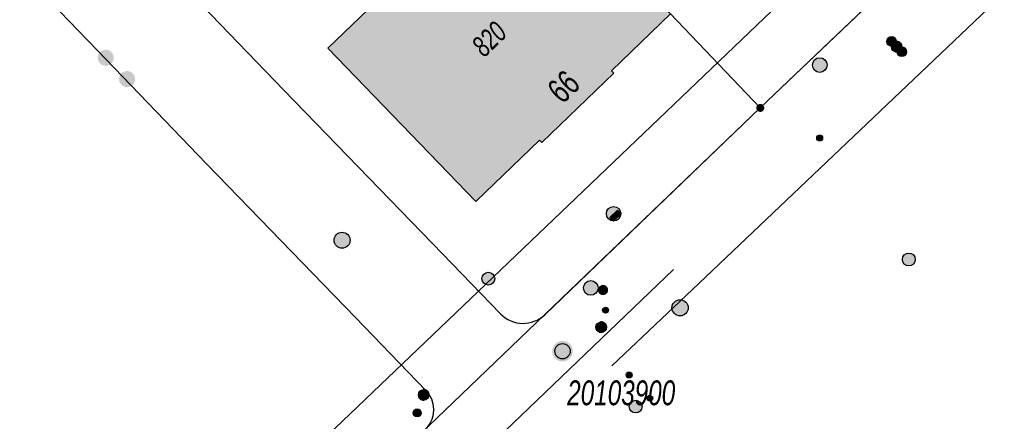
# Model space of a CAD drawing. Header units: metres. Extents: x 2695751 to 2696029, y 1260877 to 1261206.
# Tile 53 of 69: x 2695814 to 2695860, y 1261135 to 1261154. Entities that reach past the tile are written whole.
import ezdxf

# ---------------------------------------------------------------- set-up
doc = ezdxf.new("R2010")
doc.units = ezdxf.units.M
doc.linetypes.add('AUSGEZOGEN', pattern=[0])
for name, color, linetype in [('AV_Gebäudeflächen (BB)', 7, 'AUSGEZOGEN'), ('AV_Haus-Nr.', 7, 'AUSGEZOGEN'), ('AV_Lagefixpunkt-Nr.', 7, 'AUSGEZOGEN'), ('AV_Linien (BB)', 7, 'AUSGEZOGEN'), ('AV_Versicherung-Nr.', 7, 'AUSGEZOGEN'), ('Liegenschaftsgrenzen', 7, 'AUSGEZOGEN'), ('PFAV', 255, 'AUSGEZOGEN'), ('PFAW', 255, 'AUSGEZOGEN'), ('PFEW', 255, 'AUSGEZOGEN'), ('PFGA', 255, 'AUSGEZOGEN'), ('PFWA', 255, 'AUSGEZOGEN'), ('RAEW', 8, 'AUSGEZOGEN'), ('RP_Abstandslinie', 7, 'AUSGEZOGEN')]:
    doc.layers.add(name, color=color, linetype=linetype)
doc.styles.add('ARIAL', font='arial.ttf')

msp = doc.modelspace()

# ---------------------------------------------------------------- hatches: boundary and pattern name
at = {"layer": 'AV_Gebäudeflächen (BB)', "true_color": 0xd2d2d2, "transparency": 33554687}
msp.add_hatch(color=254, dxfattribs=at).paths.add_polyline_path([(2695837.47, 1261161.05), (2695834.671, 1261158.365), (2695833.658, 1261159.421), (2695832.608, 1261158.414), (2695831.882, 1261159.172), (2695830.687, 1261158.026), (2695831.414, 1261157.268), (2695830.365, 1261156.261), (2695831.399, 1261155.174), (2695828.36, 1261152.265), (2695835.301, 1261145.073), (2695838.282, 1261147.949), (2695838.386, 1261147.841), (2695841.756, 1261151.091), (2695841.651, 1261151.199), (2695844.41, 1261153.86)])
at = {"layer": 'PFAV', "transparency": 33554687}
for points in [[(2695848.61, 1261149.647), (2695848.591, 1261149.646), (2695848.572, 1261149.643), (2695848.554, 1261149.639), (2695848.536, 1261149.632), (2695848.519, 1261149.624), (2695848.503, 1261149.614), (2695848.488, 1261149.602), (2695848.474, 1261149.589), (2695848.462, 1261149.575), (2695848.451, 1261149.559), (2695848.442, 1261149.542), (2695848.434, 1261149.525), (2695848.429, 1261149.507), (2695848.425, 1261149.488), (2695848.423, 1261149.469), (2695848.423, 1261149.451), (2695848.425, 1261149.432), (2695848.429, 1261149.413), (2695848.434, 1261149.395), (2695848.442, 1261149.378), (2695848.451, 1261149.361), (2695848.462, 1261149.345), (2695848.474, 1261149.331), (2695848.488, 1261149.318), (2695848.503, 1261149.306), (2695848.519, 1261149.296), (2695848.536, 1261149.288), (2695848.554, 1261149.281), (2695848.572, 1261149.277), (2695848.591, 1261149.274), (2695848.61, 1261149.273), (2695848.629, 1261149.274), (2695848.648, 1261149.277), (2695848.666, 1261149.281), (2695848.684, 1261149.288), (2695848.701, 1261149.296), (2695848.717, 1261149.306), (2695848.732, 1261149.318), (2695848.746, 1261149.331), (2695848.758, 1261149.345), (2695848.769, 1261149.361), (2695848.778, 1261149.378), (2695848.786, 1261149.395), (2695848.791, 1261149.413), (2695848.795, 1261149.432), (2695848.797, 1261149.451), (2695848.797, 1261149.469), (2695848.795, 1261149.488), (2695848.791, 1261149.507), (2695848.786, 1261149.525), (2695848.778, 1261149.542), (2695848.769, 1261149.559), (2695848.758, 1261149.575), (2695848.746, 1261149.589), (2695848.732, 1261149.602), (2695848.717, 1261149.614), (2695848.701, 1261149.624), (2695848.684, 1261149.632), (2695848.666, 1261149.639), (2695848.648, 1261149.643), (2695848.629, 1261149.646)], [(2695839.836, 1261138.061), (2695839.827, 1261138.158), (2695839.797, 1261138.251), (2695839.75, 1261138.337), (2695839.686, 1261138.411), (2695839.609, 1261138.47), (2695839.522, 1261138.513), (2695839.427, 1261138.538), (2695839.33, 1261138.543), (2695839.233, 1261138.528), (2695839.142, 1261138.494), (2695839.059, 1261138.442), (2695838.988, 1261138.375), (2695838.932, 1261138.295), (2695838.894, 1261138.205), (2695838.874, 1261138.11), (2695838.874, 1261138.012), (2695838.894, 1261137.917), (2695838.932, 1261137.827), (2695838.988, 1261137.747), (2695839.059, 1261137.68), (2695839.142, 1261137.628), (2695839.233, 1261137.594), (2695839.33, 1261137.579), (2695839.427, 1261137.584), (2695839.522, 1261137.609), (2695839.609, 1261137.652), (2695839.686, 1261137.711), (2695839.75, 1261137.785), (2695839.797, 1261137.871), (2695839.827, 1261137.964)]]:
    msp.add_hatch(color=7, dxfattribs=at).paths.add_polyline_path(points)
at = {"layer": 'PFAW', "transparency": 33554687}
for color, points in [(7, [(2695829.408, 1261143.26), (2695829.4, 1261143.335), (2695829.378, 1261143.408), (2695829.341, 1261143.474), (2695829.291, 1261143.531), (2695829.231, 1261143.578), (2695829.163, 1261143.611), (2695829.09, 1261143.63), (2695829.014, 1261143.634), (2695828.939, 1261143.623), (2695828.868, 1261143.596), (2695828.803, 1261143.556), (2695828.748, 1261143.504), (2695828.705, 1261143.442), (2695828.675, 1261143.372), (2695828.66, 1261143.298), (2695828.66, 1261143.222), (2695828.675, 1261143.147), (2695828.705, 1261143.078), (2695828.748, 1261143.015), (2695828.803, 1261142.963), (2695828.868, 1261142.923), (2695828.939, 1261142.897), (2695829.014, 1261142.885), (2695829.09, 1261142.889), (2695829.163, 1261142.908), (2695829.231, 1261142.941), (2695829.291, 1261142.988), (2695829.341, 1261143.045), (2695829.378, 1261143.112), (2695829.4, 1261143.184)]), (253, [(2695845.235, 1261140.094), (2695845.227, 1261140.17), (2695845.204, 1261140.243), (2695845.167, 1261140.31), (2695845.117, 1261140.369), (2695845.056, 1261140.416), (2695844.987, 1261140.449), (2695844.913, 1261140.469), (2695844.837, 1261140.472), (2695844.761, 1261140.461), (2695844.689, 1261140.434), (2695844.624, 1261140.394), (2695844.568, 1261140.341), (2695844.525, 1261140.278), (2695844.494, 1261140.207), (2695844.479, 1261140.132), (2695844.479, 1261140.056), (2695844.494, 1261139.981), (2695844.525, 1261139.91), (2695844.568, 1261139.847), (2695844.624, 1261139.794), (2695844.689, 1261139.754), (2695844.761, 1261139.727), (2695844.837, 1261139.716), (2695844.913, 1261139.719), (2695844.987, 1261139.739), (2695845.056, 1261139.772), (2695845.117, 1261139.819), (2695845.167, 1261139.878), (2695845.204, 1261139.945), (2695845.227, 1261140.018)])]:
    msp.add_hatch(color=color, dxfattribs=at).paths.add_polyline_path(points)
at = {"layer": 'PFEW', "transparency": 33554687}
for points in [[(2695854.914, 1261152.411), (2695854.929, 1261152.427), (2695854.943, 1261152.445), (2695854.954, 1261152.464), (2695854.963, 1261152.485), (2695854.97, 1261152.506), (2695854.976, 1261152.528), (2695854.978, 1261152.55), (2695854.979, 1261152.572), (2695854.977, 1261152.595), (2695854.973, 1261152.617), (2695854.967, 1261152.638), (2695854.959, 1261152.659), (2695854.948, 1261152.679), (2695854.936, 1261152.697), (2695854.922, 1261152.715), (2695854.906, 1261152.73), (2695854.889, 1261152.744), (2695854.87, 1261152.757), (2695854.85, 1261152.767), (2695854.83, 1261152.775), (2695854.808, 1261152.782), (2695854.786, 1261152.786), (2695854.764, 1261152.787), (2695854.742, 1261152.787), (2695854.719, 1261152.784), (2695854.698, 1261152.779), (2695854.677, 1261152.772), (2695854.656, 1261152.762), (2695854.637, 1261152.751), (2695854.619, 1261152.738), (2695854.602, 1261152.723), (2695854.587, 1261152.706), (2695854.574, 1261152.688), (2695854.563, 1261152.669), (2695854.553, 1261152.648), (2695854.546, 1261152.627), (2695854.541, 1261152.606), (2695854.538, 1261152.583), (2695854.538, 1261152.561), (2695854.539, 1261152.539), (2695854.543, 1261152.517), (2695854.55, 1261152.495), (2695854.558, 1261152.475), (2695854.568, 1261152.455), (2695854.581, 1261152.436), (2695854.595, 1261152.419), (2695854.61, 1261152.403), (2695854.628, 1261152.389), (2695854.646, 1261152.377), (2695854.666, 1261152.366), (2695854.687, 1261152.358), (2695854.708, 1261152.352), (2695854.73, 1261152.348), (2695854.753, 1261152.346), (2695854.775, 1261152.347), (2695854.797, 1261152.349), (2695854.819, 1261152.355), (2695854.84, 1261152.362), (2695854.861, 1261152.371), (2695854.88, 1261152.382), (2695854.898, 1261152.396)], [(2695855.151, 1261152.514), (2695855.11, 1261152.542), (2695855.064, 1261152.561), (2695855.014, 1261152.57), (2695854.964, 1261152.569), (2695854.916, 1261152.558), (2695854.87, 1261152.538), (2695854.829, 1261152.508), (2695854.795, 1261152.472), (2695854.77, 1261152.429), (2695854.753, 1261152.382), (2695854.746, 1261152.332), (2695854.75, 1261152.282), (2695854.763, 1261152.234), (2695854.786, 1261152.189), (2695854.817, 1261152.15), (2695854.855, 1261152.118), (2695854.9, 1261152.095), (2695854.947, 1261152.081), (2695854.997, 1261152.076), (2695855.047, 1261152.082), (2695855.094, 1261152.098), (2695855.138, 1261152.123), (2695855.175, 1261152.156), (2695855.205, 1261152.196), (2695855.226, 1261152.241), (2695855.238, 1261152.29), (2695855.24, 1261152.34), (2695855.232, 1261152.389), (2695855.213, 1261152.436), (2695855.186, 1261152.478)], [(2695855.08, 1261152.245), (2695855.065, 1261152.229), (2695855.051, 1261152.211), (2695855.04, 1261152.192), (2695855.031, 1261152.171), (2695855.024, 1261152.15), (2695855.018, 1261152.128), (2695855.016, 1261152.106), (2695855.015, 1261152.084), (2695855.017, 1261152.061), (2695855.021, 1261152.039), (2695855.027, 1261152.018), (2695855.035, 1261151.997), (2695855.046, 1261151.977), (2695855.058, 1261151.959), (2695855.072, 1261151.941), (2695855.088, 1261151.926), (2695855.105, 1261151.912), (2695855.124, 1261151.899), (2695855.144, 1261151.889), (2695855.164, 1261151.881), (2695855.186, 1261151.874), (2695855.208, 1261151.87), (2695855.23, 1261151.869), (2695855.252, 1261151.869), (2695855.275, 1261151.872), (2695855.296, 1261151.877), (2695855.317, 1261151.884), (2695855.338, 1261151.894), (2695855.357, 1261151.905), (2695855.375, 1261151.918), (2695855.392, 1261151.933), (2695855.407, 1261151.95), (2695855.42, 1261151.968), (2695855.431, 1261151.987), (2695855.441, 1261152.008), (2695855.448, 1261152.029), (2695855.453, 1261152.05), (2695855.456, 1261152.073), (2695855.456, 1261152.095), (2695855.455, 1261152.117), (2695855.451, 1261152.139), (2695855.444, 1261152.161), (2695855.436, 1261152.181), (2695855.426, 1261152.201), (2695855.413, 1261152.22), (2695855.399, 1261152.237), (2695855.384, 1261152.253), (2695855.366, 1261152.267), (2695855.348, 1261152.279), (2695855.328, 1261152.29), (2695855.307, 1261152.298), (2695855.286, 1261152.304), (2695855.264, 1261152.308), (2695855.241, 1261152.31), (2695855.219, 1261152.309), (2695855.197, 1261152.307), (2695855.175, 1261152.301), (2695855.154, 1261152.294), (2695855.133, 1261152.285), (2695855.114, 1261152.274), (2695855.096, 1261152.26)], [(2695851.052, 1261151.468), (2695851.054, 1261151.433), (2695851.06, 1261151.398), (2695851.068, 1261151.365), (2695851.08, 1261151.332), (2695851.096, 1261151.301), (2695851.114, 1261151.271), (2695851.135, 1261151.244), (2695851.159, 1261151.219), (2695851.186, 1261151.196), (2695851.214, 1261151.176), (2695851.245, 1261151.159), (2695851.277, 1261151.145), (2695851.31, 1261151.135), (2695851.344, 1261151.128), (2695851.379, 1261151.124), (2695851.414, 1261151.124), (2695851.448, 1261151.128), (2695851.482, 1261151.135), (2695851.516, 1261151.145), (2695851.548, 1261151.159), (2695851.578, 1261151.176), (2695851.607, 1261151.196), (2695851.633, 1261151.219), (2695851.657, 1261151.244), (2695851.678, 1261151.271), (2695851.697, 1261151.301), (2695851.712, 1261151.332), (2695851.724, 1261151.365), (2695851.733, 1261151.398), (2695851.738, 1261151.433), (2695851.74, 1261151.468), (2695851.738, 1261151.502), (2695851.733, 1261151.537), (2695851.724, 1261151.571), (2695851.712, 1261151.603), (2695851.697, 1261151.635), (2695851.678, 1261151.664), (2695851.657, 1261151.692), (2695851.633, 1261151.717), (2695851.607, 1261151.74), (2695851.578, 1261151.759), (2695851.548, 1261151.776), (2695851.516, 1261151.79), (2695851.482, 1261151.8), (2695851.448, 1261151.807), (2695851.414, 1261151.811), (2695851.379, 1261151.811), (2695851.344, 1261151.807), (2695851.31, 1261151.8), (2695851.277, 1261151.79), (2695851.245, 1261151.776), (2695851.214, 1261151.759), (2695851.186, 1261151.74), (2695851.159, 1261151.717), (2695851.135, 1261151.692), (2695851.114, 1261151.664), (2695851.096, 1261151.635), (2695851.08, 1261151.603), (2695851.068, 1261151.571), (2695851.06, 1261151.537), (2695851.054, 1261151.502)], [(2695841.407, 1261144.502), (2695841.408, 1261144.468), (2695841.413, 1261144.434), (2695841.422, 1261144.401), (2695841.434, 1261144.369), (2695841.449, 1261144.338), (2695841.467, 1261144.309), (2695841.488, 1261144.282), (2695841.511, 1261144.257), (2695841.537, 1261144.235), (2695841.565, 1261144.216), (2695841.595, 1261144.199), (2695841.627, 1261144.186), (2695841.659, 1261144.175), (2695841.693, 1261144.168), (2695841.727, 1261144.165), (2695841.761, 1261144.165), (2695841.795, 1261144.168), (2695841.829, 1261144.175), (2695841.861, 1261144.186), (2695841.893, 1261144.199), (2695841.923, 1261144.216), (2695841.951, 1261144.235), (2695841.977, 1261144.257), (2695842, 1261144.282), (2695842.021, 1261144.309), (2695842.039, 1261144.338), (2695842.054, 1261144.369), (2695842.066, 1261144.401), (2695842.075, 1261144.434), (2695842.08, 1261144.468), (2695842.081, 1261144.502), (2695842.08, 1261144.536), (2695842.075, 1261144.57), (2695842.066, 1261144.603), (2695842.054, 1261144.635), (2695842.039, 1261144.666), (2695842.021, 1261144.695), (2695842, 1261144.722), (2695841.977, 1261144.747), (2695841.951, 1261144.769), (2695841.923, 1261144.788), (2695841.893, 1261144.805), (2695841.861, 1261144.818), (2695841.829, 1261144.829), (2695841.795, 1261144.836), (2695841.761, 1261144.839), (2695841.727, 1261144.839), (2695841.693, 1261144.836), (2695841.659, 1261144.829), (2695841.627, 1261144.818), (2695841.595, 1261144.805), (2695841.565, 1261144.788), (2695841.537, 1261144.769), (2695841.511, 1261144.747), (2695841.488, 1261144.722), (2695841.467, 1261144.695), (2695841.449, 1261144.666), (2695841.434, 1261144.635), (2695841.422, 1261144.603), (2695841.413, 1261144.57), (2695841.408, 1261144.536)], [(2695841.926, 1261144.673), (2695841.562, 1261144.331), (2695841.733, 1261144.149), (2695842.097, 1261144.491)], [(2695840.333, 1261141.025), (2695840.335, 1261140.99), (2695840.341, 1261140.955), (2695840.349, 1261140.922), (2695840.361, 1261140.889), (2695840.377, 1261140.858), (2695840.395, 1261140.828), (2695840.416, 1261140.801), (2695840.44, 1261140.776), (2695840.467, 1261140.753), (2695840.495, 1261140.733), (2695840.526, 1261140.716), (2695840.558, 1261140.702), (2695840.591, 1261140.692), (2695840.625, 1261140.685), (2695840.66, 1261140.681), (2695840.695, 1261140.681), (2695840.729, 1261140.685), (2695840.763, 1261140.692), (2695840.797, 1261140.702), (2695840.829, 1261140.716), (2695840.859, 1261140.733), (2695840.888, 1261140.753), (2695840.914, 1261140.776), (2695840.938, 1261140.801), (2695840.959, 1261140.828), (2695840.978, 1261140.858), (2695840.993, 1261140.889), (2695841.005, 1261140.922), (2695841.014, 1261140.955), (2695841.019, 1261140.99), (2695841.021, 1261141.025), (2695841.019, 1261141.059), (2695841.014, 1261141.094), (2695841.005, 1261141.128), (2695840.993, 1261141.16), (2695840.978, 1261141.192), (2695840.959, 1261141.221), (2695840.938, 1261141.249), (2695840.914, 1261141.274), (2695840.888, 1261141.297), (2695840.859, 1261141.316), (2695840.829, 1261141.333), (2695840.797, 1261141.347), (2695840.763, 1261141.357), (2695840.729, 1261141.364), (2695840.695, 1261141.368), (2695840.66, 1261141.368), (2695840.625, 1261141.364), (2695840.591, 1261141.357), (2695840.558, 1261141.347), (2695840.526, 1261141.333), (2695840.495, 1261141.316), (2695840.467, 1261141.297), (2695840.44, 1261141.274), (2695840.416, 1261141.249), (2695840.395, 1261141.221), (2695840.377, 1261141.192), (2695840.361, 1261141.16), (2695840.349, 1261141.128), (2695840.341, 1261141.094), (2695840.335, 1261141.059)], [(2695841.311, 1261139.381), (2695841.268, 1261139.407), (2695841.221, 1261139.424), (2695841.171, 1261139.431), (2695841.122, 1261139.428), (2695841.073, 1261139.416), (2695841.028, 1261139.393), (2695840.989, 1261139.362), (2695840.957, 1261139.324), (2695840.933, 1261139.28), (2695840.918, 1261139.233), (2695840.913, 1261139.183), (2695840.919, 1261139.133), (2695840.934, 1261139.085), (2695840.959, 1261139.042), (2695840.991, 1261139.004), (2695841.031, 1261138.974), (2695841.076, 1261138.952), (2695841.125, 1261138.94), (2695841.175, 1261138.938), (2695841.224, 1261138.945), (2695841.271, 1261138.963), (2695841.313, 1261138.99), (2695841.349, 1261139.025), (2695841.377, 1261139.066), (2695841.397, 1261139.112), (2695841.407, 1261139.161), (2695841.406, 1261139.211), (2695841.396, 1261139.26), (2695841.376, 1261139.306), (2695841.347, 1261139.347)], [(2695833.033, 1261136.183), (2695832.995, 1261136.216), (2695832.952, 1261136.24), (2695832.904, 1261136.255), (2695832.854, 1261136.26), (2695832.805, 1261136.255), (2695832.757, 1261136.24), (2695832.713, 1261136.216), (2695832.675, 1261136.184), (2695832.644, 1261136.144), (2695832.622, 1261136.099), (2695832.61, 1261136.051), (2695832.607, 1261136.001), (2695832.614, 1261135.952), (2695832.632, 1261135.905), (2695832.658, 1261135.862), (2695832.692, 1261135.826), (2695832.733, 1261135.797), (2695832.779, 1261135.777), (2695832.828, 1261135.767), (2695832.878, 1261135.767), (2695832.927, 1261135.777), (2695832.973, 1261135.797), (2695833.014, 1261135.825), (2695833.049, 1261135.861), (2695833.076, 1261135.904), (2695833.093, 1261135.951), (2695833.101, 1261136), (2695833.098, 1261136.05), (2695833.086, 1261136.098), (2695833.064, 1261136.143)]]:
    msp.add_hatch(color=7, dxfattribs=at).paths.add_polyline_path(points)
h = msp.add_hatch(color=7, dxfattribs=at)
h.paths.add_polyline_path([(2695855.264, 1261142.358), (2695855.266, 1261142.328), (2695855.27, 1261142.298), (2695855.278, 1261142.268), (2695855.288, 1261142.24), (2695855.302, 1261142.213), (2695855.318, 1261142.187), (2695855.337, 1261142.163), (2695855.357, 1261142.141), (2695855.381, 1261142.121), (2695855.405, 1261142.104), (2695855.432, 1261142.089), (2695855.46, 1261142.077), (2695855.489, 1261142.068), (2695855.519, 1261142.062), (2695855.549, 1261142.058), (2695855.579, 1261142.058), (2695855.61, 1261142.062), (2695855.639, 1261142.068), (2695855.668, 1261142.077), (2695855.696, 1261142.089), (2695855.723, 1261142.104), (2695855.748, 1261142.121), (2695855.771, 1261142.141), (2695855.792, 1261142.163), (2695855.81, 1261142.187), (2695855.826, 1261142.213), (2695855.84, 1261142.24), (2695855.85, 1261142.268), (2695855.858, 1261142.298), (2695855.863, 1261142.328), (2695855.864, 1261142.358), (2695855.863, 1261142.388), (2695855.858, 1261142.418), (2695855.85, 1261142.448), (2695855.84, 1261142.476), (2695855.826, 1261142.504), (2695855.81, 1261142.529), (2695855.792, 1261142.554), (2695855.771, 1261142.576), (2695855.748, 1261142.595), (2695855.723, 1261142.613), (2695855.696, 1261142.627), (2695855.668, 1261142.639), (2695855.639, 1261142.649), (2695855.61, 1261142.655), (2695855.579, 1261142.658), (2695855.549, 1261142.658), (2695855.519, 1261142.655), (2695855.489, 1261142.649), (2695855.46, 1261142.639), (2695855.432, 1261142.627), (2695855.405, 1261142.613), (2695855.381, 1261142.595), (2695855.357, 1261142.576), (2695855.337, 1261142.554), (2695855.318, 1261142.529), (2695855.302, 1261142.504), (2695855.288, 1261142.476), (2695855.278, 1261142.448), (2695855.27, 1261142.418), (2695855.266, 1261142.388)])
h.paths.add_polyline_path([(2695855.57, 1261142.359), (2695855.57, 1261142.358), (2695855.57, 1261142.357), (2695855.57, 1261142.357), (2695855.57, 1261142.356), (2695855.57, 1261142.356), (2695855.569, 1261142.355), (2695855.569, 1261142.355), (2695855.569, 1261142.354), (2695855.568, 1261142.354), (2695855.568, 1261142.353), (2695855.567, 1261142.353), (2695855.567, 1261142.353), (2695855.566, 1261142.352), (2695855.566, 1261142.352), (2695855.565, 1261142.352), (2695855.564, 1261142.352), (2695855.564, 1261142.352), (2695855.563, 1261142.352), (2695855.563, 1261142.352), (2695855.562, 1261142.352), (2695855.562, 1261142.353), (2695855.561, 1261142.353), (2695855.561, 1261142.353), (2695855.56, 1261142.354), (2695855.56, 1261142.354), (2695855.559, 1261142.355), (2695855.559, 1261142.355), (2695855.559, 1261142.356), (2695855.558, 1261142.356), (2695855.558, 1261142.357), (2695855.558, 1261142.357), (2695855.558, 1261142.358), (2695855.558, 1261142.359), (2695855.558, 1261142.359), (2695855.558, 1261142.36), (2695855.559, 1261142.36), (2695855.559, 1261142.361), (2695855.559, 1261142.362), (2695855.56, 1261142.362), (2695855.56, 1261142.362), (2695855.561, 1261142.363), (2695855.561, 1261142.363), (2695855.562, 1261142.363), (2695855.562, 1261142.364), (2695855.563, 1261142.364), (2695855.563, 1261142.364), (2695855.564, 1261142.364), (2695855.564, 1261142.364), (2695855.565, 1261142.364), (2695855.566, 1261142.364), (2695855.566, 1261142.364), (2695855.567, 1261142.363), (2695855.567, 1261142.363), (2695855.568, 1261142.363), (2695855.568, 1261142.362), (2695855.569, 1261142.362), (2695855.569, 1261142.362), (2695855.569, 1261142.361), (2695855.57, 1261142.36), (2695855.57, 1261142.36), (2695855.57, 1261142.359)], flags=16)
h = msp.add_hatch(color=7, dxfattribs=at)
h.paths.add_polyline_path([(2695835.578, 1261141.458), (2695835.58, 1261141.428), (2695835.584, 1261141.398), (2695835.592, 1261141.368), (2695835.602, 1261141.34), (2695835.616, 1261141.313), (2695835.632, 1261141.287), (2695835.651, 1261141.263), (2695835.671, 1261141.241), (2695835.695, 1261141.221), (2695835.719, 1261141.204), (2695835.746, 1261141.189), (2695835.774, 1261141.177), (2695835.803, 1261141.168), (2695835.833, 1261141.162), (2695835.863, 1261141.158), (2695835.893, 1261141.158), (2695835.924, 1261141.162), (2695835.953, 1261141.168), (2695835.982, 1261141.177), (2695836.01, 1261141.189), (2695836.037, 1261141.204), (2695836.062, 1261141.221), (2695836.085, 1261141.241), (2695836.106, 1261141.263), (2695836.124, 1261141.287), (2695836.14, 1261141.313), (2695836.154, 1261141.34), (2695836.164, 1261141.368), (2695836.172, 1261141.398), (2695836.177, 1261141.428), (2695836.178, 1261141.458), (2695836.177, 1261141.488), (2695836.172, 1261141.518), (2695836.164, 1261141.548), (2695836.154, 1261141.576), (2695836.14, 1261141.604), (2695836.124, 1261141.629), (2695836.106, 1261141.654), (2695836.085, 1261141.676), (2695836.062, 1261141.695), (2695836.037, 1261141.713), (2695836.01, 1261141.727), (2695835.982, 1261141.739), (2695835.953, 1261141.749), (2695835.924, 1261141.755), (2695835.893, 1261141.758), (2695835.863, 1261141.758), (2695835.833, 1261141.755), (2695835.803, 1261141.749), (2695835.774, 1261141.739), (2695835.746, 1261141.727), (2695835.719, 1261141.713), (2695835.695, 1261141.695), (2695835.671, 1261141.676), (2695835.651, 1261141.654), (2695835.632, 1261141.629), (2695835.616, 1261141.604), (2695835.602, 1261141.576), (2695835.592, 1261141.548), (2695835.584, 1261141.518), (2695835.58, 1261141.488)])
h.paths.add_polyline_path([(2695835.884, 1261141.459), (2695835.884, 1261141.458), (2695835.884, 1261141.457), (2695835.884, 1261141.457), (2695835.884, 1261141.456), (2695835.884, 1261141.456), (2695835.883, 1261141.455), (2695835.883, 1261141.455), (2695835.883, 1261141.454), (2695835.882, 1261141.454), (2695835.882, 1261141.453), (2695835.881, 1261141.453), (2695835.881, 1261141.453), (2695835.88, 1261141.452), (2695835.88, 1261141.452), (2695835.879, 1261141.452), (2695835.878, 1261141.452), (2695835.878, 1261141.452), (2695835.877, 1261141.452), (2695835.877, 1261141.452), (2695835.876, 1261141.452), (2695835.876, 1261141.453), (2695835.875, 1261141.453), (2695835.875, 1261141.453), (2695835.874, 1261141.454), (2695835.874, 1261141.454), (2695835.873, 1261141.455), (2695835.873, 1261141.455), (2695835.873, 1261141.456), (2695835.872, 1261141.456), (2695835.872, 1261141.457), (2695835.872, 1261141.457), (2695835.872, 1261141.458), (2695835.872, 1261141.459), (2695835.872, 1261141.459), (2695835.872, 1261141.46), (2695835.873, 1261141.46), (2695835.873, 1261141.461), (2695835.873, 1261141.462), (2695835.874, 1261141.462), (2695835.874, 1261141.462), (2695835.875, 1261141.463), (2695835.875, 1261141.463), (2695835.876, 1261141.463), (2695835.876, 1261141.464), (2695835.877, 1261141.464), (2695835.877, 1261141.464), (2695835.878, 1261141.464), (2695835.878, 1261141.464), (2695835.879, 1261141.464), (2695835.88, 1261141.464), (2695835.88, 1261141.464), (2695835.881, 1261141.463), (2695835.881, 1261141.463), (2695835.882, 1261141.463), (2695835.882, 1261141.462), (2695835.883, 1261141.462), (2695835.883, 1261141.462), (2695835.883, 1261141.461), (2695835.884, 1261141.46), (2695835.884, 1261141.46), (2695835.884, 1261141.459)], flags=16)
h = msp.add_hatch(color=7, dxfattribs=at)
h.paths.add_polyline_path([(2695842.478, 1261135.466), (2695842.48, 1261135.436), (2695842.484, 1261135.406), (2695842.492, 1261135.376), (2695842.502, 1261135.348), (2695842.516, 1261135.321), (2695842.532, 1261135.295), (2695842.551, 1261135.271), (2695842.571, 1261135.249), (2695842.595, 1261135.229), (2695842.619, 1261135.212), (2695842.646, 1261135.197), (2695842.674, 1261135.185), (2695842.703, 1261135.176), (2695842.733, 1261135.17), (2695842.763, 1261135.166), (2695842.793, 1261135.166), (2695842.824, 1261135.17), (2695842.853, 1261135.176), (2695842.882, 1261135.185), (2695842.91, 1261135.197), (2695842.937, 1261135.212), (2695842.962, 1261135.229), (2695842.985, 1261135.249), (2695843.006, 1261135.271), (2695843.024, 1261135.295), (2695843.04, 1261135.321), (2695843.054, 1261135.348), (2695843.064, 1261135.376), (2695843.072, 1261135.406), (2695843.077, 1261135.436), (2695843.078, 1261135.466), (2695843.077, 1261135.496), (2695843.072, 1261135.526), (2695843.064, 1261135.556), (2695843.054, 1261135.584), (2695843.04, 1261135.612), (2695843.024, 1261135.637), (2695843.006, 1261135.662), (2695842.985, 1261135.684), (2695842.962, 1261135.703), (2695842.937, 1261135.721), (2695842.91, 1261135.735), (2695842.882, 1261135.747), (2695842.853, 1261135.757), (2695842.824, 1261135.763), (2695842.793, 1261135.766), (2695842.763, 1261135.766), (2695842.733, 1261135.763), (2695842.703, 1261135.757), (2695842.674, 1261135.747), (2695842.646, 1261135.735), (2695842.619, 1261135.721), (2695842.595, 1261135.703), (2695842.571, 1261135.684), (2695842.551, 1261135.662), (2695842.532, 1261135.637), (2695842.516, 1261135.612), (2695842.502, 1261135.584), (2695842.492, 1261135.556), (2695842.484, 1261135.526), (2695842.48, 1261135.496)])
h.paths.add_polyline_path([(2695842.784, 1261135.467), (2695842.784, 1261135.466), (2695842.784, 1261135.465), (2695842.784, 1261135.465), (2695842.784, 1261135.464), (2695842.784, 1261135.464), (2695842.783, 1261135.463), (2695842.783, 1261135.463), (2695842.783, 1261135.462), (2695842.782, 1261135.462), (2695842.782, 1261135.461), (2695842.781, 1261135.461), (2695842.781, 1261135.461), (2695842.78, 1261135.46), (2695842.78, 1261135.46), (2695842.779, 1261135.46), (2695842.778, 1261135.46), (2695842.778, 1261135.46), (2695842.777, 1261135.46), (2695842.777, 1261135.46), (2695842.776, 1261135.46), (2695842.776, 1261135.461), (2695842.775, 1261135.461), (2695842.775, 1261135.461), (2695842.774, 1261135.462), (2695842.774, 1261135.462), (2695842.773, 1261135.463), (2695842.773, 1261135.463), (2695842.773, 1261135.464), (2695842.772, 1261135.464), (2695842.772, 1261135.465), (2695842.772, 1261135.465), (2695842.772, 1261135.466), (2695842.772, 1261135.467), (2695842.772, 1261135.467), (2695842.772, 1261135.468), (2695842.773, 1261135.468), (2695842.773, 1261135.469), (2695842.773, 1261135.47), (2695842.774, 1261135.47), (2695842.774, 1261135.47), (2695842.775, 1261135.471), (2695842.775, 1261135.471), (2695842.776, 1261135.471), (2695842.776, 1261135.472), (2695842.777, 1261135.472), (2695842.777, 1261135.472), (2695842.778, 1261135.472), (2695842.778, 1261135.472), (2695842.779, 1261135.472), (2695842.78, 1261135.472), (2695842.78, 1261135.472), (2695842.781, 1261135.471), (2695842.781, 1261135.471), (2695842.782, 1261135.471), (2695842.782, 1261135.47), (2695842.783, 1261135.47), (2695842.783, 1261135.47), (2695842.783, 1261135.469), (2695842.784, 1261135.468), (2695842.784, 1261135.468), (2695842.784, 1261135.467)], flags=16)
at = {"layer": 'PFGA', "transparency": 33554687}
msp.add_hatch(color=7, dxfattribs=at).paths.add_polyline_path([(2695832.429, 1261135.311), (2695832.402, 1261135.284), (2695832.382, 1261135.251), (2695832.369, 1261135.216), (2695832.363, 1261135.179), (2695832.365, 1261135.141), (2695832.374, 1261135.104), (2695832.39, 1261135.07), (2695832.413, 1261135.04), (2695832.442, 1261135.015), (2695832.475, 1261134.996), (2695832.511, 1261134.985), (2695832.549, 1261134.981), (2695832.587, 1261134.984), (2695832.623, 1261134.995), (2695832.656, 1261135.014), (2695832.685, 1261135.038), (2695832.709, 1261135.068), (2695832.725, 1261135.102), (2695832.735, 1261135.139), (2695832.737, 1261135.176), (2695832.732, 1261135.214), (2695832.719, 1261135.25), (2695832.699, 1261135.282), (2695832.673, 1261135.31), (2695832.642, 1261135.331), (2695832.607, 1261135.347), (2695832.57, 1261135.354), (2695832.532, 1261135.355), (2695832.495, 1261135.347), (2695832.46, 1261135.332)])
at = {"layer": 'PFWA', "transparency": 33554687}
for points in [[(2695818.345, 1261151.81), (2695818.337, 1261151.885), (2695818.315, 1261151.958), (2695818.278, 1261152.024), (2695818.228, 1261152.082), (2695818.168, 1261152.128), (2695818.1, 1261152.162), (2695818.027, 1261152.181), (2695817.951, 1261152.185), (2695817.876, 1261152.173), (2695817.805, 1261152.147), (2695817.74, 1261152.107), (2695817.685, 1261152.054), (2695817.642, 1261151.992), (2695817.612, 1261151.922), (2695817.597, 1261151.848), (2695817.597, 1261151.772), (2695817.612, 1261151.698), (2695817.642, 1261151.628), (2695817.685, 1261151.566), (2695817.74, 1261151.513), (2695817.805, 1261151.473), (2695817.876, 1261151.447), (2695817.951, 1261151.435), (2695818.027, 1261151.439), (2695818.1, 1261151.458), (2695818.168, 1261151.492), (2695818.228, 1261151.538), (2695818.278, 1261151.596), (2695818.315, 1261151.662), (2695818.337, 1261151.735)], [(2695819.345, 1261150.81), (2695819.337, 1261150.885), (2695819.315, 1261150.958), (2695819.278, 1261151.024), (2695819.228, 1261151.082), (2695819.168, 1261151.128), (2695819.1, 1261151.162), (2695819.027, 1261151.181), (2695818.951, 1261151.185), (2695818.876, 1261151.173), (2695818.805, 1261151.147), (2695818.74, 1261151.107), (2695818.685, 1261151.054), (2695818.642, 1261150.992), (2695818.612, 1261150.922), (2695818.597, 1261150.848), (2695818.597, 1261150.772), (2695818.612, 1261150.698), (2695818.642, 1261150.628), (2695818.685, 1261150.566), (2695818.74, 1261150.513), (2695818.805, 1261150.473), (2695818.876, 1261150.447), (2695818.951, 1261150.435), (2695819.027, 1261150.439), (2695819.1, 1261150.458), (2695819.168, 1261150.492), (2695819.228, 1261150.538), (2695819.278, 1261150.596), (2695819.315, 1261150.662), (2695819.337, 1261150.735)], [(2695841.082, 1261140.758), (2695841.1, 1261140.742), (2695841.12, 1261140.728), (2695841.14, 1261140.716), (2695841.162, 1261140.705), (2695841.185, 1261140.698), (2695841.209, 1261140.692), (2695841.232, 1261140.689), (2695841.256, 1261140.688), (2695841.281, 1261140.69), (2695841.304, 1261140.694), (2695841.327, 1261140.701), (2695841.35, 1261140.71), (2695841.371, 1261140.721), (2695841.391, 1261140.734), (2695841.41, 1261140.749), (2695841.427, 1261140.766), (2695841.442, 1261140.785), (2695841.456, 1261140.805), (2695841.467, 1261140.826), (2695841.476, 1261140.849), (2695841.482, 1261140.872), (2695841.487, 1261140.895), (2695841.489, 1261140.919), (2695841.488, 1261140.944), (2695841.485, 1261140.967), (2695841.48, 1261140.991), (2695841.472, 1261141.014), (2695841.462, 1261141.036), (2695841.45, 1261141.056), (2695841.436, 1261141.076), (2695841.42, 1261141.094), (2695841.402, 1261141.11), (2695841.382, 1261141.124), (2695841.362, 1261141.136), (2695841.34, 1261141.147), (2695841.317, 1261141.154), (2695841.293, 1261141.16), (2695841.27, 1261141.163), (2695841.246, 1261141.164), (2695841.221, 1261141.162), (2695841.198, 1261141.158), (2695841.175, 1261141.151), (2695841.152, 1261141.142), (2695841.131, 1261141.131), (2695841.111, 1261141.118), (2695841.092, 1261141.103), (2695841.075, 1261141.086), (2695841.06, 1261141.067), (2695841.046, 1261141.047), (2695841.035, 1261141.026), (2695841.026, 1261141.003), (2695841.02, 1261140.98), (2695841.015, 1261140.957), (2695841.013, 1261140.933), (2695841.014, 1261140.908), (2695841.017, 1261140.885), (2695841.022, 1261140.861), (2695841.03, 1261140.838), (2695841.04, 1261140.816), (2695841.052, 1261140.796), (2695841.066, 1261140.776)]]:
    msp.add_hatch(color=7, dxfattribs=at).paths.add_polyline_path(points)
at = {"layer": 'RAEW', "transparency": 33554687}
for color, points in [(8, [(2695854.979, 1261152.567), (2695854.978, 1261152.589), (2695854.974, 1261152.611), (2695854.969, 1261152.633), (2695854.961, 1261152.654), (2695854.951, 1261152.674), (2695854.939, 1261152.693), (2695854.926, 1261152.71), (2695854.91, 1261152.727), (2695854.893, 1261152.741), (2695854.875, 1261152.754), (2695854.856, 1261152.765), (2695854.835, 1261152.774), (2695854.814, 1261152.78), (2695854.792, 1261152.785), (2695854.77, 1261152.787), (2695854.747, 1261152.787), (2695854.725, 1261152.785), (2695854.703, 1261152.78), (2695854.682, 1261152.774), (2695854.661, 1261152.765), (2695854.642, 1261152.754), (2695854.623, 1261152.741), (2695854.606, 1261152.727), (2695854.591, 1261152.71), (2695854.577, 1261152.693), (2695854.565, 1261152.674), (2695854.556, 1261152.654), (2695854.548, 1261152.633), (2695854.542, 1261152.611), (2695854.539, 1261152.589), (2695854.538, 1261152.567)]), (1, [(2695855.039, 1261152.084), (2695854.993, 1261152.325), (2695854.753, 1261152.286), (2695854.756, 1261152.274), (2695854.759, 1261152.262), (2695854.763, 1261152.25), (2695854.767, 1261152.238), (2695854.772, 1261152.226), (2695854.777, 1261152.215), (2695854.783, 1261152.204), (2695854.79, 1261152.193), (2695854.797, 1261152.183), (2695854.804, 1261152.173), (2695854.813, 1261152.164), (2695854.821, 1261152.154), (2695854.83, 1261152.146), (2695854.84, 1261152.138), (2695854.849, 1261152.13), (2695854.86, 1261152.123), (2695854.87, 1261152.116), (2695854.881, 1261152.11), (2695854.892, 1261152.104), (2695854.904, 1261152.099), (2695854.916, 1261152.095), (2695854.927, 1261152.091), (2695854.94, 1261152.088), (2695854.952, 1261152.085), (2695854.964, 1261152.083), (2695854.977, 1261152.082), (2695854.989, 1261152.081), (2695855.002, 1261152.081), (2695855.014, 1261152.081), (2695855.027, 1261152.083)]), (1, [(2695854.947, 1261152.566), (2695854.997, 1261152.328), (2695855.241, 1261152.37), (2695855.238, 1261152.383), (2695855.235, 1261152.395), (2695855.231, 1261152.407), (2695855.226, 1261152.419), (2695855.221, 1261152.43), (2695855.216, 1261152.442), (2695855.209, 1261152.453), (2695855.202, 1261152.463), (2695855.195, 1261152.474), (2695855.187, 1261152.484), (2695855.179, 1261152.493), (2695855.17, 1261152.502), (2695855.16, 1261152.511), (2695855.151, 1261152.519), (2695855.14, 1261152.526), (2695855.13, 1261152.534), (2695855.119, 1261152.54), (2695855.108, 1261152.546), (2695855.096, 1261152.551), (2695855.084, 1261152.556), (2695855.072, 1261152.56), (2695855.06, 1261152.564), (2695855.048, 1261152.567), (2695855.035, 1261152.569), (2695855.023, 1261152.57), (2695855.01, 1261152.571), (2695854.997, 1261152.572), (2695854.985, 1261152.571), (2695854.972, 1261152.57), (2695854.959, 1261152.569)]), (8, [(2695855.456, 1261152.089), (2695855.455, 1261152.112), (2695855.452, 1261152.134), (2695855.446, 1261152.155), (2695855.438, 1261152.176), (2695855.429, 1261152.196), (2695855.417, 1261152.215), (2695855.403, 1261152.233), (2695855.388, 1261152.249), (2695855.371, 1261152.264), (2695855.352, 1261152.277), (2695855.333, 1261152.287), (2695855.312, 1261152.296), (2695855.291, 1261152.303), (2695855.269, 1261152.307), (2695855.247, 1261152.31), (2695855.224, 1261152.31), (2695855.202, 1261152.307), (2695855.18, 1261152.303), (2695855.159, 1261152.296), (2695855.138, 1261152.287), (2695855.119, 1261152.277), (2695855.101, 1261152.264), (2695855.084, 1261152.249), (2695855.068, 1261152.233), (2695855.055, 1261152.215), (2695855.043, 1261152.196), (2695855.033, 1261152.176), (2695855.025, 1261152.155), (2695855.02, 1261152.134), (2695855.016, 1261152.112), (2695855.015, 1261152.089)]), (1, [(2695851.252, 1261148.051), (2695851.252, 1261148.037), (2695851.254, 1261148.023), (2695851.258, 1261148.01), (2695851.263, 1261147.997), (2695851.269, 1261147.984), (2695851.276, 1261147.972), (2695851.285, 1261147.961), (2695851.294, 1261147.951), (2695851.305, 1261147.942), (2695851.316, 1261147.934), (2695851.328, 1261147.928), (2695851.341, 1261147.922), (2695851.355, 1261147.918), (2695851.368, 1261147.915), (2695851.382, 1261147.914), (2695851.396, 1261147.914), (2695851.41, 1261147.915), (2695851.423, 1261147.918), (2695851.437, 1261147.922), (2695851.45, 1261147.928), (2695851.462, 1261147.934), (2695851.473, 1261147.942), (2695851.484, 1261147.951), (2695851.493, 1261147.961), (2695851.502, 1261147.972), (2695851.509, 1261147.984), (2695851.515, 1261147.997), (2695851.52, 1261148.01), (2695851.524, 1261148.023), (2695851.526, 1261148.037), (2695851.526, 1261148.051), (2695851.526, 1261148.065), (2695851.524, 1261148.079), (2695851.52, 1261148.092), (2695851.515, 1261148.105), (2695851.509, 1261148.118), (2695851.502, 1261148.13), (2695851.493, 1261148.141), (2695851.484, 1261148.151), (2695851.473, 1261148.16), (2695851.462, 1261148.168), (2695851.45, 1261148.174), (2695851.437, 1261148.18), (2695851.423, 1261148.184), (2695851.41, 1261148.187), (2695851.396, 1261148.188), (2695851.382, 1261148.188), (2695851.368, 1261148.187), (2695851.355, 1261148.184), (2695851.341, 1261148.18), (2695851.328, 1261148.174), (2695851.316, 1261148.168), (2695851.305, 1261148.16), (2695851.294, 1261148.151), (2695851.285, 1261148.141), (2695851.276, 1261148.13), (2695851.269, 1261148.118), (2695851.263, 1261148.105), (2695851.258, 1261148.092), (2695851.254, 1261148.079), (2695851.252, 1261148.065)]), (1, [(2695841.231, 1261139.986), (2695841.231, 1261139.972), (2695841.233, 1261139.958), (2695841.237, 1261139.945), (2695841.242, 1261139.932), (2695841.248, 1261139.919), (2695841.255, 1261139.907), (2695841.264, 1261139.896), (2695841.273, 1261139.886), (2695841.284, 1261139.877), (2695841.295, 1261139.869), (2695841.307, 1261139.863), (2695841.32, 1261139.857), (2695841.334, 1261139.853), (2695841.347, 1261139.85), (2695841.361, 1261139.849), (2695841.375, 1261139.849), (2695841.389, 1261139.85), (2695841.402, 1261139.853), (2695841.416, 1261139.857), (2695841.429, 1261139.863), (2695841.441, 1261139.869), (2695841.452, 1261139.877), (2695841.463, 1261139.886), (2695841.472, 1261139.896), (2695841.481, 1261139.907), (2695841.488, 1261139.919), (2695841.494, 1261139.932), (2695841.499, 1261139.945), (2695841.503, 1261139.958), (2695841.505, 1261139.972), (2695841.505, 1261139.986), (2695841.505, 1261140), (2695841.503, 1261140.014), (2695841.499, 1261140.027), (2695841.494, 1261140.04), (2695841.488, 1261140.053), (2695841.481, 1261140.065), (2695841.472, 1261140.076), (2695841.463, 1261140.086), (2695841.452, 1261140.095), (2695841.441, 1261140.103), (2695841.429, 1261140.109), (2695841.416, 1261140.115), (2695841.402, 1261140.119), (2695841.389, 1261140.122), (2695841.375, 1261140.123), (2695841.361, 1261140.123), (2695841.347, 1261140.122), (2695841.334, 1261140.119), (2695841.32, 1261140.115), (2695841.307, 1261140.109), (2695841.295, 1261140.103), (2695841.284, 1261140.095), (2695841.273, 1261140.086), (2695841.264, 1261140.076), (2695841.255, 1261140.065), (2695841.248, 1261140.053), (2695841.242, 1261140.04), (2695841.237, 1261140.027), (2695841.233, 1261140.014), (2695841.231, 1261140)]), (1, [(2695841.104, 1261139.425), (2695841.164, 1261139.189), (2695841.406, 1261139.241), (2695841.403, 1261139.253), (2695841.399, 1261139.265), (2695841.395, 1261139.277), (2695841.389, 1261139.289), (2695841.384, 1261139.3), (2695841.378, 1261139.312), (2695841.371, 1261139.322), (2695841.364, 1261139.333), (2695841.356, 1261139.343), (2695841.347, 1261139.352), (2695841.339, 1261139.361), (2695841.329, 1261139.37), (2695841.32, 1261139.378), (2695841.31, 1261139.386), (2695841.299, 1261139.393), (2695841.288, 1261139.4), (2695841.277, 1261139.406), (2695841.266, 1261139.411), (2695841.254, 1261139.416), (2695841.242, 1261139.42), (2695841.23, 1261139.424), (2695841.217, 1261139.427), (2695841.205, 1261139.429), (2695841.192, 1261139.431), (2695841.18, 1261139.432), (2695841.167, 1261139.433), (2695841.154, 1261139.432), (2695841.142, 1261139.432), (2695841.129, 1261139.43), (2695841.117, 1261139.428)]), (1, [(2695841.216, 1261138.947), (2695841.16, 1261139.186), (2695840.922, 1261139.137), (2695840.925, 1261139.125), (2695840.929, 1261139.113), (2695840.933, 1261139.101), (2695840.938, 1261139.09), (2695840.943, 1261139.078), (2695840.949, 1261139.067), (2695840.955, 1261139.056), (2695840.962, 1261139.046), (2695840.97, 1261139.036), (2695840.978, 1261139.026), (2695840.986, 1261139.017), (2695840.995, 1261139.008), (2695841.005, 1261139), (2695841.014, 1261138.992), (2695841.025, 1261138.985), (2695841.035, 1261138.978), (2695841.046, 1261138.972), (2695841.057, 1261138.966), (2695841.069, 1261138.961), (2695841.08, 1261138.956), (2695841.092, 1261138.953), (2695841.104, 1261138.949), (2695841.116, 1261138.946), (2695841.129, 1261138.944), (2695841.141, 1261138.943), (2695841.154, 1261138.942), (2695841.166, 1261138.942), (2695841.179, 1261138.942), (2695841.191, 1261138.943), (2695841.204, 1261138.945)]), (1, [(2695842.334, 1261136.947), (2695842.334, 1261136.933), (2695842.336, 1261136.919), (2695842.34, 1261136.906), (2695842.345, 1261136.893), (2695842.351, 1261136.88), (2695842.358, 1261136.868), (2695842.367, 1261136.857), (2695842.376, 1261136.847), (2695842.387, 1261136.838), (2695842.398, 1261136.83), (2695842.41, 1261136.824), (2695842.423, 1261136.818), (2695842.437, 1261136.814), (2695842.45, 1261136.811), (2695842.464, 1261136.81), (2695842.478, 1261136.81), (2695842.492, 1261136.811), (2695842.505, 1261136.814), (2695842.519, 1261136.818), (2695842.532, 1261136.824), (2695842.544, 1261136.83), (2695842.555, 1261136.838), (2695842.566, 1261136.847), (2695842.575, 1261136.857), (2695842.584, 1261136.868), (2695842.591, 1261136.88), (2695842.597, 1261136.893), (2695842.602, 1261136.906), (2695842.606, 1261136.919), (2695842.608, 1261136.933), (2695842.608, 1261136.947), (2695842.608, 1261136.961), (2695842.606, 1261136.975), (2695842.602, 1261136.988), (2695842.597, 1261137.001), (2695842.591, 1261137.014), (2695842.584, 1261137.026), (2695842.575, 1261137.037), (2695842.566, 1261137.047), (2695842.555, 1261137.056), (2695842.544, 1261137.064), (2695842.532, 1261137.07), (2695842.519, 1261137.076), (2695842.505, 1261137.08), (2695842.492, 1261137.083), (2695842.478, 1261137.084), (2695842.464, 1261137.084), (2695842.45, 1261137.083), (2695842.437, 1261137.08), (2695842.423, 1261137.076), (2695842.41, 1261137.07), (2695842.398, 1261137.064), (2695842.387, 1261137.056), (2695842.376, 1261137.047), (2695842.367, 1261137.037), (2695842.358, 1261137.026), (2695842.351, 1261137.014), (2695842.345, 1261137.001), (2695842.34, 1261136.988), (2695842.336, 1261136.975), (2695842.334, 1261136.961)]), (1, [(2695832.837, 1261136.26), (2695832.858, 1261136.017), (2695833.105, 1261136.03), (2695833.104, 1261136.042), (2695833.102, 1261136.055), (2695833.1, 1261136.067), (2695833.097, 1261136.08), (2695833.093, 1261136.092), (2695833.089, 1261136.104), (2695833.084, 1261136.116), (2695833.078, 1261136.127), (2695833.072, 1261136.138), (2695833.065, 1261136.149), (2695833.058, 1261136.159), (2695833.05, 1261136.169), (2695833.042, 1261136.179), (2695833.033, 1261136.188), (2695833.024, 1261136.197), (2695833.014, 1261136.205), (2695833.004, 1261136.213), (2695832.994, 1261136.22), (2695832.983, 1261136.227), (2695832.972, 1261136.233), (2695832.96, 1261136.239), (2695832.949, 1261136.243), (2695832.937, 1261136.248), (2695832.925, 1261136.252), (2695832.912, 1261136.255), (2695832.9, 1261136.257), (2695832.887, 1261136.259), (2695832.875, 1261136.26), (2695832.862, 1261136.261), (2695832.849, 1261136.26)]), (1, [(2695832.871, 1261135.77), (2695832.854, 1261136.015), (2695832.611, 1261136.004), (2695832.612, 1261135.992), (2695832.614, 1261135.98), (2695832.616, 1261135.967), (2695832.619, 1261135.955), (2695832.622, 1261135.943), (2695832.626, 1261135.931), (2695832.631, 1261135.919), (2695832.636, 1261135.908), (2695832.642, 1261135.897), (2695832.648, 1261135.886), (2695832.655, 1261135.876), (2695832.663, 1261135.866), (2695832.671, 1261135.856), (2695832.679, 1261135.847), (2695832.688, 1261135.838), (2695832.697, 1261135.829), (2695832.707, 1261135.821), (2695832.717, 1261135.814), (2695832.727, 1261135.807), (2695832.738, 1261135.801), (2695832.749, 1261135.795), (2695832.761, 1261135.79), (2695832.772, 1261135.785), (2695832.784, 1261135.781), (2695832.796, 1261135.778), (2695832.808, 1261135.775), (2695832.821, 1261135.773), (2695832.833, 1261135.771), (2695832.846, 1261135.77), (2695832.858, 1261135.77)]), (1, [(2695843.304, 1261135.863), (2695843.304, 1261135.849), (2695843.306, 1261135.835), (2695843.31, 1261135.822), (2695843.315, 1261135.809), (2695843.321, 1261135.796), (2695843.328, 1261135.784), (2695843.337, 1261135.773), (2695843.346, 1261135.763), (2695843.357, 1261135.754), (2695843.368, 1261135.746), (2695843.38, 1261135.74), (2695843.393, 1261135.734), (2695843.407, 1261135.73), (2695843.42, 1261135.727), (2695843.434, 1261135.726), (2695843.448, 1261135.726), (2695843.462, 1261135.727), (2695843.475, 1261135.73), (2695843.489, 1261135.734), (2695843.502, 1261135.74), (2695843.514, 1261135.746), (2695843.525, 1261135.754), (2695843.536, 1261135.763), (2695843.545, 1261135.773), (2695843.554, 1261135.784), (2695843.561, 1261135.796), (2695843.567, 1261135.809), (2695843.572, 1261135.822), (2695843.576, 1261135.835), (2695843.578, 1261135.849), (2695843.578, 1261135.863), (2695843.578, 1261135.877), (2695843.576, 1261135.891), (2695843.572, 1261135.904), (2695843.567, 1261135.917), (2695843.561, 1261135.93), (2695843.554, 1261135.942), (2695843.545, 1261135.953), (2695843.536, 1261135.963), (2695843.525, 1261135.972), (2695843.514, 1261135.98), (2695843.502, 1261135.986), (2695843.489, 1261135.992), (2695843.475, 1261135.996), (2695843.462, 1261135.999), (2695843.448, 1261136), (2695843.434, 1261136), (2695843.42, 1261135.999), (2695843.407, 1261135.996), (2695843.393, 1261135.992), (2695843.38, 1261135.986), (2695843.368, 1261135.98), (2695843.357, 1261135.972), (2695843.346, 1261135.963), (2695843.337, 1261135.953), (2695843.328, 1261135.942), (2695843.321, 1261135.93), (2695843.315, 1261135.917), (2695843.31, 1261135.904), (2695843.306, 1261135.891), (2695843.304, 1261135.877)])]:
    msp.add_hatch(color=color, dxfattribs=at).paths.add_polyline_path(points)

# ---------------------------------------------------------------- linework, layer by layer
at = {"layer": 'AV_Linien (BB)', "color": 7, "linetype": 'AUSGEZOGEN', "transparency": 33554687}
for p, q in [((2695840.784, 1261138.288), (2695844.542, 1261141.894)), ((2695841.666, 1261137.369), (2695845.435, 1261140.956))]:
    msp.add_line(p, q, dxfattribs=at)
for points in [[(2695845.435, 1261140.956), (2695874.957, 1261169.05), (2695888.137, 1261181.627)], [(2695758.06, 1261124.739), (2695781.131, 1261146.831), (2695800.938, 1261165.797), (2695809.047, 1261157.033), (2695814.046, 1261155.836), (2695817.583, 1261152.153), (2695822.689, 1261146.837), (2695829.666, 1261139.637), (2695832.96, 1261136.227)], [(2695821.348, 1261165.16), (2695817.643, 1261161.655), (2695817.955, 1261158.973), (2695821.628, 1261155.16), (2695826.301, 1261150.294), (2695833.264, 1261143.108), (2695836.448, 1261139.813)], [(2695844.41, 1261153.86), (2695841.651, 1261151.199), (2695841.756, 1261151.091), (2695838.386, 1261147.841), (2695838.282, 1261147.949), (2695835.301, 1261145.073), (2695828.36, 1261152.265), (2695831.399, 1261155.174), (2695830.365, 1261156.261), (2695831.414, 1261157.268), (2695830.687, 1261158.026), (2695831.882, 1261159.172), (2695832.608, 1261158.414), (2695833.658, 1261159.421), (2695834.671, 1261158.365), (2695837.47, 1261161.05)], [(2695838.526, 1261139.772), (2695848.61, 1261149.46), (2695855.619, 1261156.157)], [(2695794.958, 1261094.204), (2695815.287, 1261113.818), (2695840.784, 1261138.288)]]:
    msp.add_lwpolyline(points, dxfattribs=at)
for centre, radius, start, end in [((2695837.508, 1261140.838), 1.474, 224.0446, 313.6947), ((2695832.026, 1261135.324), 1.3, 318.2368, 44.0301)]:
    msp.add_arc(centre, radius, start, end, dxfattribs=at)
at = {"layer": 'Liegenschaftsgrenzen', "color": 7, "linetype": 'AUSGEZOGEN', "transparency": 33554687}
for points in [[(2695848.61, 1261149.46), (2695844.41, 1261153.86), (2695837.47, 1261161.05), (2695836.51, 1261162.06), (2695831.51, 1261167.68), (2695827.889, 1261171.484), (2695823.158, 1261176.477), (2695826.7, 1261179.82), (2695822.101, 1261186.061), (2695829.56, 1261193.203)], [(2695857.41, 1261159.21), (2695858.03, 1261158.46), (2695848.61, 1261149.46)], [(2695812.67, 1261114.94), (2695830.76, 1261132.31), (2695848.61, 1261149.46)]]:
    msp.add_lwpolyline(points, dxfattribs=at)
at = {"layer": 'PFAV', "color": 7, "transparency": 33554687}
msp.add_circle((2695839.354, 1261138.061), 0.36, dxfattribs=at)
at = {"layer": 'PFAW', "transparency": 33554687}
for centre, radius in [((2695829.033, 1261143.26), 0.375), ((2695844.856, 1261140.094), 0.379)]:
    msp.add_circle(centre, radius, dxfattribs=at)
at = {"layer": 'PFEW', "transparency": 33554687}
for p, q in [((2695841.562, 1261144.331), (2695841.926, 1261144.673)), ((2695842.097, 1261144.491), (2695841.733, 1261144.149)), ((2695841.926, 1261144.673), (2695842.097, 1261144.491)), ((2695841.733, 1261144.149), (2695841.562, 1261144.331))]:
    msp.add_line(p, q, dxfattribs=at)
for centre, radius in [((2695854.758, 1261152.567), 0.221), ((2695854.993, 1261152.324, -0.993), 0.247), ((2695855.236, 1261152.089), 0.221), ((2695851.396, 1261151.468), 0.344), ((2695841.744, 1261144.502), 0.337), ((2695855.564, 1261142.358), 0.3), ((2695835.878, 1261141.458), 0.3), ((2695840.677, 1261141.025), 0.344), ((2695841.161, 1261139.184, -0.993), 0.247), ((2695832.854, 1261136.013, -0.993), 0.247), ((2695842.778, 1261135.466), 0.3)]:
    msp.add_circle(centre, radius, dxfattribs=at)
at = {"layer": 'PFGA', "transparency": 33554687}
msp.add_circle((2695832.55, 1261135.168), 0.187, dxfattribs=at)
at = {"layer": 'RAEW', "transparency": 33554687}
for p, q in [((2695854.538, 1261152.567), (2695854.979, 1261152.567)), ((2695855.015, 1261152.089), (2695855.456, 1261152.089))]:
    msp.add_line(p, q, dxfattribs=at)
at = {"layer": 'RAEW', "color": 1, "transparency": 33554687}
for points in [[(2695855.039, 1261152.084), (2695854.993, 1261152.325), (2695854.753, 1261152.286)], [(2695854.947, 1261152.566), (2695854.997, 1261152.328), (2695855.241, 1261152.37)], [(2695841.104, 1261139.425), (2695841.164, 1261139.189), (2695841.406, 1261139.241)], [(2695841.216, 1261138.947), (2695841.16, 1261139.186), (2695840.922, 1261139.137)], [(2695832.837, 1261136.26), (2695832.858, 1261136.017), (2695833.105, 1261136.03)], [(2695832.871, 1261135.77), (2695832.854, 1261136.015), (2695832.611, 1261136.004)]]:
    msp.add_lwpolyline(points, dxfattribs=at)
for centre in [(2695851.389, 1261148.051), (2695841.368, 1261139.986), (2695842.471, 1261136.947), (2695843.441, 1261135.863)]:
    msp.add_circle(centre, 0.137, dxfattribs=at)
at = {"layer": 'RAEW', "transparency": 33554687}
for centre in [(2695854.758, 1261152.567), (2695855.236, 1261152.089)]:
    msp.add_arc(centre, 0.221, 0, 180, dxfattribs=at)
at = {"layer": 'RAEW', "color": 1, "transparency": 33554687}
for centre, start, end in [((2695854.997, 1261152.328), 189.7597, 279.7887), ((2695854.998, 1261152.324), 10.6435, 101.9124), ((2695841.165, 1261139.185), 12.9862, 104.2551), ((2695841.164, 1261139.189), 192.1024, 282.1314), ((2695832.858, 1261136.013), 3.7963, 95.0652), ((2695832.858, 1261136.017), 182.9125, 272.9415)]:
    msp.add_arc(centre, 0.247, start, end, dxfattribs=at)
at = {"layer": 'RP_Abstandslinie', "color": 7, "linetype": 'AUSGEZOGEN', "transparency": 33554687}
msp.add_lwpolyline([(2695752.611, 1261061.634), (2695779.91, 1261087.75), (2695816.03, 1261122.32), (2695859.01, 1261163.45), (2695885.13, 1261188.53)], dxfattribs=at)

# ---------------------------------------------------------------- texts
at = {"layer": 'AV_Haus-Nr.', "color": 7, "transparency": 33554687, "insert": (2695839.814, 1261150.029), "char_height": 1.1621, "width": 1.68109, "attachment_point": 8, "rotation": 43.9686, "style": 'ARIAL'}
msp.add_mtext('\\W0.70;66', dxfattribs=at)
at = {"layer": 'AV_Lagefixpunkt-Nr.', "color": 7, "transparency": 33554687, "insert": (2695839.572, 1261135.513), "char_height": 1.1621, "width": 5.50234, "attachment_point": 7, "style": 'ARIAL'}
msp.add_mtext('\\A1;{\\fArial|i1|b0;\\H1.162102;\\W0.700000;\\C7;20103900}\\P', dxfattribs=at)
at = {"layer": 'AV_Versicherung-Nr.', "color": 7, "transparency": 33554687, "insert": (2695835.924, 1261152.684), "char_height": 0.96842, "width": 1.93301, "attachment_point": 5, "rotation": 43.9686, "style": 'ARIAL'}
msp.add_mtext('\\A1;{\\fArial|i1|b0;\\H0.968418;\\W0.700000;\\C7;820}\\P', dxfattribs=at)

doc.saveas('drawing.dxf')
